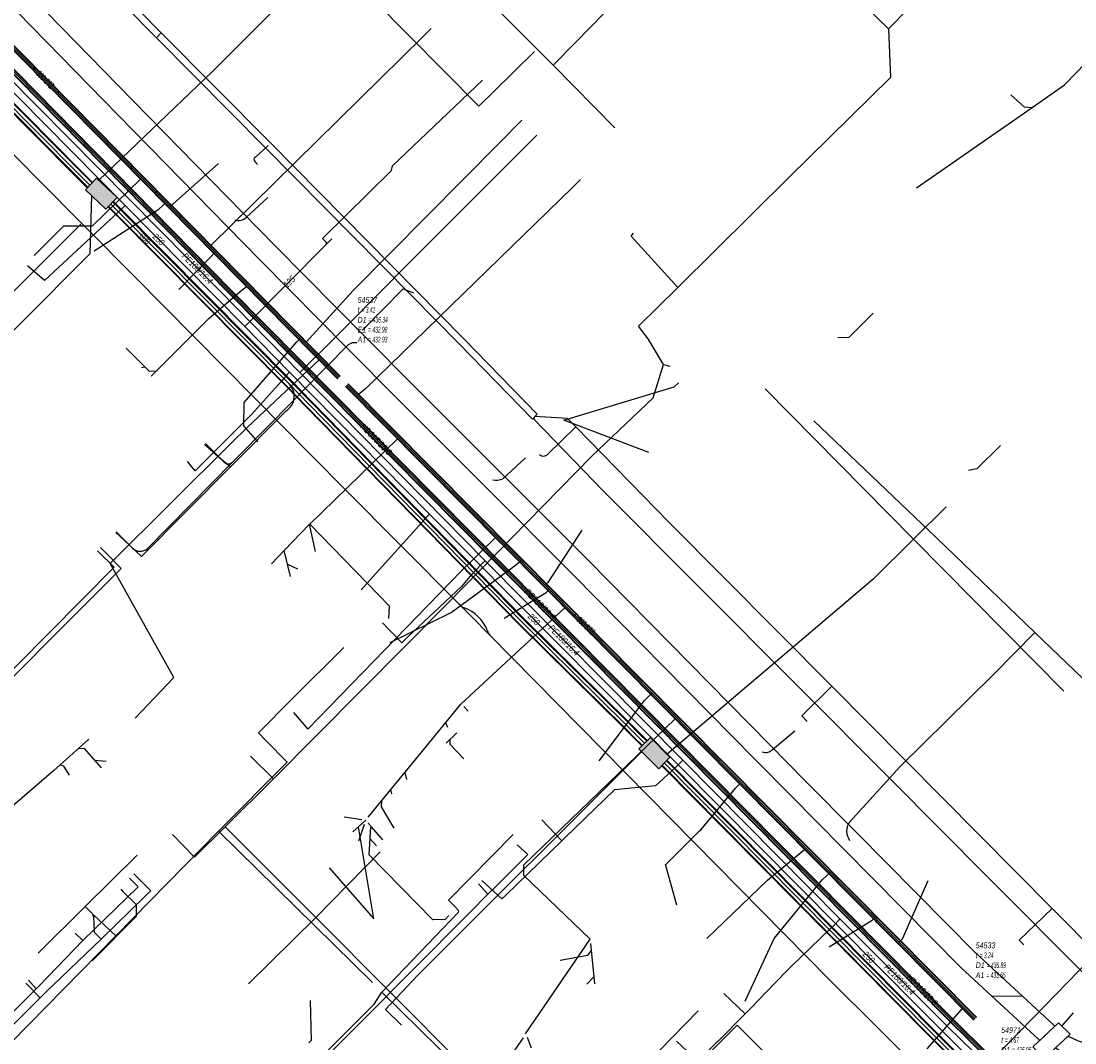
# Model space of a CAD drawing. Header units: metres. Extents: x 2695563 to 2696938, y 1260544 to 1262032.
# Tile 39 of 256: x 2695895 to 2695987, y 1261002 to 1261090. Entities that reach past the tile are written whole.
import ezdxf

# ---------------------------------------------------------------- set-up
doc = ezdxf.new("R2010")
doc.units = ezdxf.units.M
doc.linetypes.add('AUSGEZOGEN', pattern=[0])
for name, color, linetype in [('AW_LK_ Haltung Text', 7, 'AUSGEZOGEN'), ('AW_LK_Haltung', 24, 'AUSGEZOGEN'), ('AW_LK_Normschacht Text', 24, 'AUSGEZOGEN'), ('EW_LK_Bauwerk_FL_Linie_Punkt', 1, 'AUSGEZOGEN'), ('EW_LK_Trasseabs', 1, 'AUSGEZOGEN'), ('EW_LK_Trasserand', 1, 'AUSGEZOGEN'), ('FM_LK_SW_BAUWERK', 94, 'AUSGEZOGEN'), ('FM_LK_SW_TRASSEKANTE', 94, 'AUSGEZOGEN'), ('FM_LK_SW_TRASSEKANTE_TEXT', 94, 'AUSGEZOGEN'), ('GA_LK_Leitung', 32, 'AUSGEZOGEN'), ('GA_LK_Leitung_Text', 32, 'AUSGEZOGEN'), ('TV_LK_LEITUNG', 92, 'AUSGEZOGEN'), ('WA_LK_Leitung', 171, 'AUSGEZOGEN'), ('WA_LK_Leitung_Text', 171, 'AUSGEZOGEN')]:
    doc.layers.add(name, color=color, linetype=linetype)
doc.styles.add('ARIAL', font='arial.ttf')
pattern_1 = [(0, (2708005, 1273150), (6075, 6075), [6075, -6075]), (90, (2708005, 1273150), (-6075, 6075), [6075, -6075])]

# ---------------------------------------------------------------- blocks, each defined once
blk = doc.blocks.new('COMPLEXOBJECT_1613')
at = {"layer": 'EW_LK_Trasserand', "color": 1, "linetype": 'AUSGEZOGEN', "transparency": 33554687}
for p, q in [((6011.345, 11010.798), (6010.897, 11010.548)), ((5985.392, 11002.281), (5984.302, 11001.263)), ((5993.847, 11000.841), (5994.248, 11000.507)), ((5989.1, 10999.926), (5989.075, 10999.686))]:
    blk.add_line(p, q, dxfattribs=at)
for points in [[(6012.123, 11009.371), (6012.508, 11009.847), (6011.345, 11010.798)], [(6007.537, 11009.069), (6001.631, 11006.791), (5996.41, 11004.39)], [(5997.142, 11002.587), (6002.355, 11004.951), (6008.224, 11007.176)]]:
    blk.add_lwpolyline(points, dxfattribs=at)
for centre, radius, start, end in [((5998.778, 11033.524), 25.977, 289.7061, 297.81003), ((6004.507, 11018.339), 11.766, 288.41682, 310.33914), ((6002.46, 10988.365), 17.129, 110.68313, 125.27437), ((5989.153, 11009.472), 8.115, 242.38691, 269.4748), ((5989.277, 11007.291), 5.937, 268.08528, 303.65797), ((5999.234, 10996.624), 6.319, 109.32735, 142.0844), ((5988.761, 11007.986), 8.067, 236.44772, 272.41046), ((5988.59, 11012.124), 12.447, 272.23154, 294.98052)]:
    blk.add_arc(centre, radius, start, end, dxfattribs=at)
blk = doc.blocks.new('COMPLEXOBJECT_2047')
at = {"layer": 'EW_LK_Trasseabs', "color": 1, "linetype": 'AUSGEZOGEN', "transparency": 33554687}
blk.add_line((5915.964, 11055.598), (5922.55, 11062.287), dxfattribs=at)
blk.add_arc((5923.295, 11061.706), 0.945, 79.25308, 142.03616, dxfattribs=at)
blk = doc.blocks.new('COMPLEXOBJECT_2203')
at = {"layer": 'EW_LK_Trasseabs', "color": 1, "linetype": 'AUSGEZOGEN', "transparency": 33554687}
for p, q in [((5914.647, 11078.812), (5915.753, 11079.827)), ((5914.833, 11078.155), (5914.595, 11078.427))]:
    blk.add_line(p, q, dxfattribs=at)
blk.add_arc((5914.764, 11078.6), 0.242, 118.85871, 225.75709, dxfattribs=at)
blk = doc.blocks.new('COMPLEXOBJECT_2204')
at = {"layer": 'EW_LK_Trasseabs', "color": 1, "linetype": 'AUSGEZOGEN', "transparency": 33554687}
blk.add_line((5940.104, 11052.962), (5942.551, 11055.316), dxfattribs=at)
blk.add_arc((5939.709, 11053.314), 0.529, 230.05162, 318.35225, dxfattribs=at)
blk = doc.blocks.new('COMPLEXOBJECT_2288')
at = {"layer": 'EW_LK_Trasseabs', "color": 1, "linetype": 'AUSGEZOGEN', "transparency": 33554687}
for centre, radius, start, end in [((5933.267, 11040.611), 1.136, 220.01955, 246.72121), ((5931.694, 11036.399), 3.363, 20.32846, 70.46769), ((5935.418, 11037.644), 0.576, 187.70563, 227.26409)]:
    blk.add_arc(centre, radius, start, end, dxfattribs=at)
blk = doc.blocks.new('COMPLEXOBJECT_2395')
at = {"layer": 'EW_LK_Trasseabs', "color": 1, "linetype": 'AUSGEZOGEN', "transparency": 33554687}
for p, q in [((5932.315, 11013.252), (5932.051, 11013.531)), ((5925.652, 11006.129), (5932.296, 11013.038))]:
    blk.add_line(p, q, dxfattribs=at)
blk.add_arc((5932.176, 11013.157), 0.169, 315.38196, 34.47063, dxfattribs=at)
blk = doc.blocks.new('COMPLEXOBJECT_2410')
at = {"layer": 'EW_LK_Trasseabs', "color": 1, "linetype": 'AUSGEZOGEN', "transparency": 33554687}
blk.add_line((5903.966, 11044.762), (5902.543, 11046.181), dxfattribs=at)
blk.add_arc((5904.629, 11045.461), 0.963, 226.50236, 310.0127, dxfattribs=at)
blk = doc.blocks.new('COMPLEXOBJECT_2498')
at = {"layer": 'EW_LK_Trasseabs', "color": 1, "linetype": 'AUSGEZOGEN', "transparency": 33554687}
blk.add_lwpolyline([(5987.404, 11002.451), (5987.37, 11007.119), (5978.311, 11016.212), (5970.067, 11024.503)], dxfattribs=at)
blk.add_arc((5987.879, 11002.483), 0.476, 183.79437, 230.28951, dxfattribs=at)
blk = doc.blocks.new('COMPLEXOBJECT_2656')
at = {"layer": 'EW_LK_Trasseabs', "color": 1, "linetype": 'AUSGEZOGEN', "transparency": 33554687}
blk.add_line((5966.35, 11020.909), (5970.76, 11025.769), dxfattribs=at)
blk.add_arc((5967.459, 11020.139), 1.35, 145.21616, 216.81565, dxfattribs=at)
blk = doc.blocks.new('COMPLEXOBJECT_2657')
at = {"layer": 'EW_LK_Trasseabs', "color": 1, "linetype": 'AUSGEZOGEN', "transparency": 33554687}
blk.add_line((5959.663, 11027.24), (5961.61, 11028.863), dxfattribs=at)
blk.add_arc((5959.053, 11027.83), 0.849, 250.69066, 315.95519, dxfattribs=at)
blk = doc.blocks.new('COMPLEXOBJECT_2658')
at = {"layer": 'EW_LK_Trasseabs', "color": 1, "linetype": 'AUSGEZOGEN', "transparency": 33554687}
blk.add_line((5936.178, 11050.809), (5938.176, 11052.616), dxfattribs=at)
blk.add_arc((5935.631, 11052.013), 1.322, 256.73695, 294.41721, dxfattribs=at)
blk = doc.blocks.new('COMPLEXOBJECT_2659')
at = {"layer": 'EW_LK_Trasseabs', "color": 1, "linetype": 'AUSGEZOGEN', "transparency": 33554687}
blk.add_line((5913.864, 11073.564), (5915.735, 11075.298), dxfattribs=at)
blk.add_arc((5913.204, 11074.252), 0.953, 249.72204, 313.7868, dxfattribs=at)
blk = doc.blocks.new('COMPLEXOBJECT_2809')
at = {"layer": 'FM_LK_SW_TRASSEKANTE', "color": 94, "linetype": 'AUSGEZOGEN', "transparency": 33554687}
for centre, radius, start, end in [((5916.537, 11057.994), 1.495, 356.05834, 44.00461), ((5916.536, 11057.995), 1.496, 301.8848, 356.01441)]:
    blk.add_arc(centre, radius, start, end, dxfattribs=at)

msp = doc.modelspace()

# ---------------------------------------------------------------- hatches: boundary and pattern name
at = {"layer": 'EW_LK_Bauwerk_FL_Linie_Punkt', "lineweight": 18, "transparency": 33554687}
h = msp.add_hatch(dxfattribs=at)
h.set_pattern_fill('MUSTER', color=1, scale=4050, style=0, pattern_type=2)
h.set_pattern_definition([(0, (2703955, 1269100), (4050, 4050), [4050, -4050]), (90, (2703955, 1269100), (-4050, 4050), [4050, -4050])])
h.paths.add_polyline_path([(2695983.28, 1261001.159), (2695984.24, 1261000.123), (2695986.545, 1261002.26), (2695985.538, 1261003.253)], flags=0)
at = {"layer": 'EW_LK_Trasserand', "lineweight": 18, "transparency": 33554687}
h = msp.add_hatch(dxfattribs=at)
h.set_pattern_fill('MUSTER', color=1, scale=6075, style=0, pattern_type=2)
h.set_pattern_definition(pattern_1)
h.paths.add_polyline_path([(2695878.28, 1261118.027), (2695907.005, 1261089.008), (2695907.431, 1261089.431), (2695878.761, 1261118.529), (2695878.267, 1261118.041)], flags=0)
h = msp.add_hatch(dxfattribs=at)
h.set_pattern_fill('MUSTER', color=1, scale=6075, style=0, pattern_type=2)
h.set_pattern_definition(pattern_1)
h.paths.add_polyline_path([(2695985.218, 1261002.956), (2695985.094, 1261003.071), (2695978.282, 1261009.372), (2695967.946, 1261019.815), (2695963.449, 1261024.358), (2695960.392, 1261027.461), (2695944.602, 1261043.489), (2695937.029, 1261051.077), (2695929.306, 1261058.816), (2695925.215, 1261062.942), (2695917.343, 1261070.882), (2695914.495, 1261073.79), (2695904.951, 1261083.534), (2695893.654, 1261095.108), (2695889.103, 1261099.71), (2695882.471, 1261106.416), (2695880.242, 1261108.83), (2695878.92, 1261107.609), (2695881.169, 1261105.172), (2695887.638, 1261098.631), (2695892.37, 1261093.846), (2695903.663, 1261082.276), (2695913.168, 1261072.572), (2695916.061, 1261069.618), (2695923.708, 1261061.905), (2695928.03, 1261057.546), (2695935.572, 1261049.989), (2695943.324, 1261042.221), (2695959.072, 1261026.237), (2695962.169, 1261023.094), (2695966.788, 1261018.427), (2695977.03, 1261008.078), (2695983.856, 1261001.765), (2695983.894, 1261001.729)], flags=0)
h = msp.add_hatch(dxfattribs=at)
h.set_pattern_fill('MUSTER', color=1, scale=6075, style=0, pattern_type=2)
h.set_pattern_definition(pattern_1)
h.paths.add_polyline_path([(2695940.158, 1261056.233), (2695933.758, 1261062.802), (2695929.607, 1261067.009), (2695916.937, 1261079.848), (2695907.431, 1261089.431), (2695907.005, 1261089.008), (2695916.51, 1261079.426), (2695929.179, 1261066.588), (2695933.329, 1261062.382), (2695939.729, 1261055.814)], flags=0)
h = msp.add_hatch(dxfattribs=at)
h.set_pattern_fill('MUSTER', color=1, scale=6075, style=0, pattern_type=2)
h.set_pattern_definition(pattern_1)
h.paths.add_polyline_path([(2696012.315, 1261010.608), (2696011.867, 1261010.358), (2696011.762, 1261010.303), (2696011.657, 1261010.248), (2696011.551, 1261010.194), (2696011.446, 1261010.141), (2696011.34, 1261010.088), (2696011.234, 1261010.035), (2696011.127, 1261009.983), (2696011.02, 1261009.931), (2696010.914, 1261009.88), (2696010.806, 1261009.829), (2696010.699, 1261009.779), (2696010.591, 1261009.729), (2696010.484, 1261009.68), (2696010.376, 1261009.631), (2696010.267, 1261009.583), (2696010.159, 1261009.535), (2696010.05, 1261009.488), (2696009.941, 1261009.441), (2696009.832, 1261009.395), (2696009.723, 1261009.349), (2696009.613, 1261009.304), (2696009.504, 1261009.259), (2696009.394, 1261009.215), (2696009.283, 1261009.171), (2696009.173, 1261009.128), (2696009.063, 1261009.085), (2696008.952, 1261009.043), (2696008.841, 1261009.001), (2696008.73, 1261008.96), (2696008.618, 1261008.919), (2696008.507, 1261008.879), (2696002.601, 1261006.601), (2695997.38, 1261004.2), (2695997.249, 1261004.15), (2695997.118, 1261004.098), (2695996.987, 1261004.046), (2695996.857, 1261003.993), (2695996.727, 1261003.938), (2695996.598, 1261003.882), (2695996.469, 1261003.826), (2695996.341, 1261003.768), (2695996.213, 1261003.709), (2695996.085, 1261003.649), (2695995.959, 1261003.589), (2695995.832, 1261003.527), (2695995.706, 1261003.464), (2695995.581, 1261003.4), (2695995.456, 1261003.335), (2695995.332, 1261003.269), (2695995.208, 1261003.202), (2695995.085, 1261003.134), (2695994.962, 1261003.065), (2695994.84, 1261002.995), (2695994.719, 1261002.924), (2695994.598, 1261002.852), (2695994.478, 1261002.778), (2695994.358, 1261002.704), (2695994.239, 1261002.629), (2695994.121, 1261002.553), (2695994.003, 1261002.476), (2695993.886, 1261002.399), (2695993.769, 1261002.32), (2695993.653, 1261002.24), (2695993.538, 1261002.159), (2695993.438, 1261002.094), (2695993.337, 1261002.031), (2695993.235, 1261001.97), (2695993.132, 1261001.912), (2695993.027, 1261001.855), (2695992.922, 1261001.8), (2695992.815, 1261001.748), (2695992.707, 1261001.697), (2695992.599, 1261001.649), (2695992.489, 1261001.603), (2695992.379, 1261001.559), (2695992.267, 1261001.518), (2695992.155, 1261001.478), (2695992.042, 1261001.441), (2695991.928, 1261001.407), (2695991.814, 1261001.374), (2695991.699, 1261001.344), (2695991.583, 1261001.316), (2695991.467, 1261001.29), (2695991.351, 1261001.267), (2695991.233, 1261001.246), (2695991.116, 1261001.228), (2695990.998, 1261001.211), (2695990.88, 1261001.197), (2695990.762, 1261001.186), (2695990.643, 1261001.177), (2695990.525, 1261001.17), (2695990.406, 1261001.166), (2695990.287, 1261001.164), (2695990.168, 1261001.164), (2695990.049, 1261001.167), (2695989.925, 1261001.169), (2695989.802, 1261001.173), (2695989.678, 1261001.179), (2695989.554, 1261001.187), (2695989.431, 1261001.196), (2695989.308, 1261001.208), (2695989.185, 1261001.221), (2695989.062, 1261001.236), (2695988.939, 1261001.253), (2695988.817, 1261001.272), (2695988.695, 1261001.293), (2695988.573, 1261001.316), (2695988.452, 1261001.341), (2695988.331, 1261001.367), (2695988.211, 1261001.395), (2695988.091, 1261001.425), (2695987.971, 1261001.457), (2695987.852, 1261001.491), (2695987.733, 1261001.527), (2695987.615, 1261001.564), (2695987.498, 1261001.603), (2695987.381, 1261001.644), (2695987.265, 1261001.687), (2695987.15, 1261001.731), (2695987.035, 1261001.777), (2695986.921, 1261001.825), (2695986.807, 1261001.875), (2695986.695, 1261001.926), (2695986.583, 1261001.98), (2695986.472, 1261002.034), (2695986.362, 1261002.091), (2695985.272, 1261001.073), (2695985.409, 1261000.984), (2695985.548, 1261000.898), (2695985.688, 1261000.815), (2695985.831, 1261000.734), (2695985.974, 1261000.657), (2695986.12, 1261000.582), (2695986.266, 1261000.511), (2695986.415, 1261000.442), (2695986.564, 1261000.376), (2695986.715, 1261000.314), (2695986.867, 1261000.254), (2695987.02, 1261000.198), (2695987.175, 1261000.144), (2695987.33, 1261000.094), (2695987.487, 1261000.047), (2695987.644, 1261000.003), (2695987.802, 1260999.963), (2695987.961, 1260999.925), (2695988.121, 1260999.891), (2695988.281, 1260999.86), (2695988.442, 1260999.832), (2695988.604, 1260999.808), (2695988.766, 1260999.787), (2695988.928, 1260999.769), (2695989.091, 1260999.754), (2695989.254, 1260999.743), (2695989.417, 1260999.735), (2695989.58, 1260999.73), (2695989.743, 1260999.729), (2695989.907, 1260999.731), (2695990.07, 1260999.736), (2695990.045, 1260999.496), (2695990.204, 1260999.503), (2695990.363, 1260999.512), (2695990.522, 1260999.524), (2695990.681, 1260999.537), (2695990.84, 1260999.553), (2695990.998, 1260999.57), (2695991.157, 1260999.589), (2695991.315, 1260999.611), (2695991.472, 1260999.634), (2695991.63, 1260999.66), (2695991.787, 1260999.687), (2695991.943, 1260999.717), (2695992.1, 1260999.748), (2695992.256, 1260999.782), (2695992.411, 1260999.817), (2695992.566, 1260999.855), (2695992.72, 1260999.894), (2695992.874, 1260999.936), (2695993.028, 1260999.979), (2695993.181, 1261000.025), (2695993.333, 1261000.072), (2695993.484, 1261000.121), (2695993.635, 1261000.173), (2695993.786, 1261000.226), (2695993.935, 1261000.281), (2695994.084, 1261000.338), (2695994.232, 1261000.397), (2695994.38, 1261000.457), (2695994.526, 1261000.52), (2695994.672, 1261000.585), (2695994.817, 1261000.651), (2695995.218, 1261000.317), (2695995.29, 1261000.408), (2695995.365, 1261000.498), (2695995.44, 1261000.587), (2695995.518, 1261000.674), (2695995.597, 1261000.76), (2695995.677, 1261000.844), (2695995.759, 1261000.927), (2695995.843, 1261001.008), (2695995.928, 1261001.087), (2695996.015, 1261001.165), (2695996.103, 1261001.242), (2695996.192, 1261001.317), (2695996.283, 1261001.39), (2695996.375, 1261001.461), (2695996.468, 1261001.531), (2695996.563, 1261001.599), (2695996.659, 1261001.665), (2695996.756, 1261001.73), (2695996.854, 1261001.792), (2695996.953, 1261001.853), (2695997.054, 1261001.912), (2695997.155, 1261001.969), (2695997.258, 1261002.025), (2695997.362, 1261002.078), (2695997.466, 1261002.13), (2695997.572, 1261002.179), (2695997.678, 1261002.227), (2695997.785, 1261002.272), (2695997.894, 1261002.316), (2695998.002, 1261002.357), (2695998.112, 1261002.397), (2696003.325, 1261004.761), (2696009.194, 1261006.986), (2696009.331, 1261007.033), (2696009.468, 1261007.081), (2696009.605, 1261007.131), (2696009.74, 1261007.183), (2696009.875, 1261007.236), (2696010.01, 1261007.292), (2696010.143, 1261007.348), (2696010.276, 1261007.407), (2696010.409, 1261007.467), (2696010.54, 1261007.529), (2696010.671, 1261007.592), (2696010.801, 1261007.657), (2696010.93, 1261007.723), (2696011.058, 1261007.791), (2696011.185, 1261007.861), (2696011.312, 1261007.932), (2696011.438, 1261008.005), (2696011.562, 1261008.079), (2696011.686, 1261008.155), (2696011.809, 1261008.233), (2696011.931, 1261008.312), (2696012.052, 1261008.392), (2696012.172, 1261008.474), (2696012.291, 1261008.557), (2696012.409, 1261008.642), (2696012.525, 1261008.728), (2696012.641, 1261008.816), (2696012.756, 1261008.905), (2696012.869, 1261008.996), (2696012.982, 1261009.088), (2696013.093, 1261009.181), (2696013.478, 1261009.657)], flags=0)
at = {"layer": 'FM_LK_SW_BAUWERK', "transparency": 33554687}
for points in [[(2695900.83, 1261075.774), (2695902.614, 1261074.078), (2695903.579, 1261075.093), (2695901.795, 1261076.789)], [(2695950.009, 1261028.099), (2695949.011, 1261027.117), (2695950.725, 1261025.358), (2695951.709, 1261026.372)]]:
    msp.add_hatch(color=7, dxfattribs=at).paths.add_polyline_path(points)

# ---------------------------------------------------------------- linework, layer by layer
at = {"layer": 'AW_LK_Haltung', "color": 255, "transparency": 33554687}
for p, q in [((2695922.889, 1261059.425), (2695867.146, 1261115.897)), ((2695978.275, 1261003.62), (2695923.574, 1261058.76))]:
    msp.add_line(p, q, dxfattribs=at)
at = {"layer": 'AW_LK_Haltung', "linetype": 'AUSGEZOGEN', "transparency": 33554687}
for p, q in [((2695922.982, 1261059.516), (2695867.239, 1261115.988)), ((2695922.996, 1261059.53), (2695867.253, 1261116.002)), ((2695923.01, 1261059.544), (2695867.267, 1261116.016)), ((2695922.768, 1261059.306), (2695867.025, 1261115.778)), ((2695922.782, 1261059.32), (2695867.039, 1261115.792)), ((2695922.796, 1261059.334), (2695867.053, 1261115.806)), ((2695978.154, 1261003.5), (2695923.453, 1261058.64)), ((2695978.169, 1261003.514), (2695923.468, 1261058.654)), ((2695978.183, 1261003.528), (2695923.482, 1261058.668)), ((2695978.367, 1261003.712), (2695923.666, 1261058.852)), ((2695978.381, 1261003.726), (2695923.68, 1261058.866)), ((2695978.396, 1261003.74), (2695923.695, 1261058.88))]:
    msp.add_line(p, q, dxfattribs=at)
at = {"layer": 'AW_LK_Haltung', "color": 24, "linetype": 'AUSGEZOGEN', "transparency": 33554687}
for p, q in [((2695930.909, 1261089.805), (2695930.222, 1261089.12)), ((2695930.222, 1261089.12), (2695911.749, 1261070.924)), ((2695983.235, 1261082.947), (2695986.044, 1261084.899)), ((2695973.152, 1261075.951), (2695983.235, 1261082.926)), ((2695938.809, 1261081.833), (2695936.902, 1261079.89)), ((2695936.902, 1261079.89), (2695924.119, 1261067.014)), ((2695912.405, 1261078.053), (2695908.198, 1261074.309)), ((2695943.911, 1261076.665), (2695943.21, 1261075.973)), ((2695943.21, 1261075.973), (2695925.214, 1261058.437)), ((2695897.653, 1261071.341), (2695898.776, 1261072.463)), ((2695896.358, 1261070.049), (2695897.653, 1261071.341)), ((2695924.119, 1261067.014), (2695920.043, 1261062.521)), ((2695906.534, 1261059.538), (2695911.604, 1261064.587)), ((2695904.369, 1261061.982), (2695905.992, 1261060.353)), ((2695925.214, 1261058.437), (2695924.597, 1261057.942)), ((2695949.879, 1261052.915), (2695942.47, 1261055.718)), ((2695902.974, 1261043.243), (2695913.554, 1261053.747)), ((2695920.347, 1261046.667), (2695927.979, 1261054.107)), ((2695920.863, 1261044.288), (2695920.337, 1261046.663)), ((2695933.524, 1261042.584), (2695936.508, 1261045.509)), ((2695917.026, 1261043.211), (2695918.134, 1261044.365)), ((2695908.526, 1261033.311), (2695902.966, 1261043.243)), ((2695919.319, 1261042.736), (2695918.43, 1261043.151)), ((2695920.198, 1261028.832), (2695933.524, 1261042.584)), ((2695927.349, 1261036.37), (2695932.674, 1261038.988)), ((2695933.512, 1261030.995), (2695942.571, 1261039.398)), ((2695905.165, 1261029.789), (2695908.518, 1261033.311)), ((2695929.996, 1261026.689), (2695933.507, 1261030.989)), ((2695934.15, 1261030.396), (2695933.777, 1261030.79)), ((2695918.935, 1261030.257), (2695920.198, 1261028.832)), ((2695932.361, 1261028.969), (2695932.194, 1261029.382)), ((2695901.124, 1261027.939), (2695898.082, 1261025.225)), ((2695932.23, 1261027.607), (2695933.155, 1261028.492)), ((2695902.622, 1261026), (2695901.641, 1261026.084)), ((2695925.436, 1261021.158), (2695929.996, 1261026.689)), ((2695898.09, 1261025.225), (2695894.051, 1261021.739)), ((2695928.791, 1261024.436), (2695928.65, 1261025.056)), ((2695927.485, 1261023.196), (2695927.42, 1261023.565)), ((2695923.36, 1261021.184), (2695924.886, 1261020.944)), ((2695924.11, 1261019.885), (2695925.227, 1261020.905)), ((2695924.621, 1261019.111), (2695925.114, 1261020.557)), ((2695925.686, 1261020.348), (2695925.451, 1261020.631)), ((2695925.931, 1261012.311), (2695924.585, 1261020.319)), ((2695926.707, 1261019.184), (2695925.725, 1261020.309)), ((2695951.32, 1261017.025), (2695954.226, 1261019.907)), ((2695926.149, 1261018.653), (2695925.592, 1261019.304)), ((2695960.192, 1261015.665), (2695963.436, 1261018.365)), ((2695952.304, 1261013.502), (2695951.325, 1261017.036)), ((2695922.037, 1261016.76), (2695925.931, 1261012.311)), ((2695922.037, 1261016.76), (2695925.931, 1261012.311)), ((2695954.904, 1261010.599), (2695960.192, 1261015.665)), ((2695903.899, 1261014.88), (2695904.095, 1261014.696)), ((2695905.247, 1261012.501), (2695901.414, 1261008.667)), ((2695939.137, 1261002.291), (2695944.749, 1261010.532)), ((2695958.241, 1261005.139), (2695960.785, 1261010.591)), ((2695945.16, 1261006.646), (2695944.811, 1261010.163)), ((2695944.457, 1261006.63), (2695945.099, 1261007.295)), ((2695974.084, 1261000.985), (2695977.182, 1261004.509)), ((2695938.15, 1261000.779), (2695938.957, 1261001.966)), ((2695939.651, 1261001.053), (2695939.299, 1261001.981))]:
    msp.add_line(p, q, dxfattribs=at)
for points in [[(2695986.044, 1261084.899), (2695987.095, 1261085.989), (2695989.137, 1261088.105)], [(2695981.385, 1261084.04), (2695982.54, 1261082.989), (2695983.235, 1261082.937)], [(2695898.776, 1261072.463), (2695898.956, 1261072.642), (2695901.451, 1261072.642), (2695905.631, 1261076.696)], [(2695901.6, 1261070.444), (2695907.225, 1261074.071), (2695907.846, 1261074.665)], [(2695908.959, 1261067.089), (2695911.877, 1261070.091), (2695912.064, 1261070.392)], [(2695911.608, 1261064.591), (2695911.788, 1261064.763), (2695914.298, 1261066.912), (2695914.839, 1261067.367)], [(2695969.398, 1261065.02), (2695967.263, 1261062.913), (2695966.308, 1261062.884)], [(2695914.657, 1261057.245), (2695919.235, 1261062.538), (2695919.515, 1261062.843)], [(2695913.554, 1261053.747), (2695914.938, 1261055.121), (2695921.165, 1261060.958)], [(2695905.693, 1261060.309), (2695905.988, 1261060.351), (2695906.364, 1261059.969), (2695907.022, 1261060.022)], [(2695942.47, 1261055.718), (2695952.08, 1261058.627), (2695952.436, 1261058.978)], [(2695915.844, 1261053.831), (2695914.62, 1261055.22), (2695914.657, 1261057.245)], [(2695980.469, 1261053.509), (2695978.405, 1261051.472), (2695977.697, 1261051.335)], [(2695918.674, 1261042.098), (2695918.13, 1261044.362), (2695920.337, 1261046.663)], [(2695927.236, 1261038.46), (2695927.298, 1261039.539), (2695920.347, 1261046.667)], [(2695944.04, 1261046.13), (2695941.077, 1261041.595), (2695940.844, 1261041.351)], [(2695932.674, 1261038.988), (2695938.023, 1261042.931), (2695938.73, 1261043.483)], [(2695937.28, 1261038.484), (2695940.939, 1261040.705), (2695941.197, 1261040.996)], [(2695945.536, 1261026.05), (2695949.489, 1261031.326), (2695950.149, 1261031.972)], [(2695944.749, 1261010.532), (2695938.976, 1261016.096), (2695938.976, 1261017.017), (2695952.157, 1261029.734)], [(2695933.754, 1261026.247), (2695932.578, 1261027.473), (2695932.578, 1261027.943)], [(2695902.219, 1261025.443), (2695900.744, 1261027.134), (2695900.212, 1261027.106)], [(2695899.435, 1261024.804), (2695898.95, 1261025.596), (2695898.611, 1261025.687)], [(2695954.226, 1261019.925), (2695954.41, 1261020.081), (2695957.41, 1261023.691), (2695957.797, 1261024.05)], [(2695927.71, 1261020.192), (2695926.607, 1261022.066), (2695926.614, 1261022.587)], [(2695932.471, 1261012.595), (2695932.151, 1261012.248), (2695931.07, 1261012.235), (2695925.514, 1261017.895), (2695925.669, 1261020.298)], [(2695960.785, 1261010.591), (2695964.949, 1261015.696), (2695965.657, 1261016.339)], [(2695974.156, 1261015.611), (2695971.913, 1261010.543), (2695971.649, 1261010.299)], [(2695904.095, 1261014.696), (2695905.236, 1261013.556), (2695905.247, 1261012.501)], [(2695965.562, 1261009.873), (2695969.31, 1261012.186), (2695969.534, 1261012.431)], [(2695942.163, 1261008.72), (2695944.552, 1261009.147), (2695944.885, 1261009.551)], [(2695920.402, 1261005.189), (2695920.482, 1261001.726), (2695920.282, 1261001.526)]]:
    msp.add_lwpolyline(points, dxfattribs=at)
at = {"layer": 'EW_LK_Bauwerk_FL_Linie_Punkt', "color": 1, "linetype": 'AUSGEZOGEN', "transparency": 33554687}
msp.add_lwpolyline([(2695983.28, 1261001.159), (2695984.24, 1261000.123), (2695986.545, 1261002.26), (2695985.538, 1261003.253), (2695983.28, 1261001.159)], close=True, dxfattribs=at)
at = {"layer": 'EW_LK_Trasseabs', "color": 1, "linetype": 'AUSGEZOGEN', "transparency": 33554687}
for p, q in [((2695943.451, 1261088.572), (2695958.257, 1261103.718)), ((2695941.528, 1261086.606), (2695935.288, 1261092.899)), ((2695941.528, 1261086.606), (2695943.451, 1261088.572)), ((2695946.914, 1261081.159), (2695941.528, 1261086.606)), ((2695924.953, 1261063.556), (2695928.481, 1261067.151)), ((2695928.481, 1261067.151), (2695929.393, 1261066.799)), ((2695913.699, 1261052.113), (2695916.934, 1261055.408)), ((2695974.919, 1261045.471), (2695964.234, 1261055.651)), ((2695912.889, 1261052.059), (2695911.273, 1261053.679)), ((2695906.218, 1261044.533), (2695913.699, 1261052.113)), ((2695983.455, 1261037.249), (2695974.919, 1261045.471)), ((2695979.856, 1261033.576), (2695983.455, 1261037.249)), ((2695989.048, 1261031.862), (2695983.455, 1261037.249)), ((2695918.833, 1261031.471), (2695923.308, 1261035.926)), ((2695971.73, 1261025.579), (2695979.856, 1261033.576)), ((2695984.969, 1261013.207), (2695965.787, 1261032.57)), ((2695915.887, 1261028.501), (2695918.833, 1261031.471)), ((2695916.53, 1261027.823), (2695915.887, 1261028.501)), ((2695903.46, 1261010.832), (2695912.415, 1261019.955)), ((2695925.818, 1261006.755), (2695912.415, 1261019.955)), ((2695932.43, 1261013.932), (2695938.063, 1261019.646)), ((2695900.804, 1261013.387), (2695905.32, 1261017.865)), ((2695896.712, 1261009.309), (2695900.804, 1261013.387)), ((2695901.517, 1261012.668), (2695900.804, 1261013.387)), ((2695933.021, 1261013.341), (2695932.43, 1261013.932)), ((2695989.686, 1261008.449), (2695984.969, 1261013.207)), ((2695903.46, 1261010.832), (2695901.517, 1261012.668)), ((2695894.359, 1261001.552), (2695903.46, 1261010.832)), ((2695941.488, 1260991.339), (2695926.622, 1261005.939)), ((2695949.713, 1260999.743), (2695954.163, 1261004.303)), ((2695985.821, 1261002.974), (2695986.837, 1261004.13))]:
    msp.add_line(p, q, dxfattribs=at)
for points in [[(2695933.367, 1261039.691), (2695923.279, 1261049.819), (2695905.1, 1261068.21), (2695896.538, 1261076.832), (2695890.081, 1261083.436)], [(2695971.037, 1261024.313), (2695945.887, 1261049.571), (2695939.889, 1261055.77), (2695939.943, 1261056.024)], [(2695965.787, 1261032.57), (2695951.66, 1261046.776), (2695943.521, 1261055.126), (2695942.802, 1261055.855), (2695939.943, 1261056.024)], [(2695935.997, 1261037.031), (2695934.396, 1261038.659), (2695933.367, 1261039.691)], [(2695974.164, 1260998.502), (2695965.628, 1261006.967), (2695935.997, 1261037.031)], [(2695963.648, 1261029.479), (2695963.18, 1261029.973), (2695965.787, 1261032.57)], [(2695912.415, 1261019.955), (2695918.4, 1261025.955), (2695916.53, 1261027.823)], [(2695982.499, 1261010.052), (2695982.116, 1261010.463), (2695984.969, 1261013.207)], [(2695920.05, 1260998.963), (2695925.956, 1261004.87), (2695926.622, 1261005.939)]]:
    msp.add_lwpolyline(points, dxfattribs=at)
msp.add_arc((2695913.265, 1261052.515), 0.591, 230.45104, 317.17711, dxfattribs=at)
at = {"layer": 'EW_LK_Trasserand', "color": 1, "linetype": 'AUSGEZOGEN', "transparency": 33554687}
for points in [[(2695878.28, 1261118.027), (2695907.005, 1261089.008), (2695907.431, 1261089.431), (2695878.761, 1261118.529), (2695878.267, 1261118.041), (2695878.28, 1261118.027)], [(2695940.158, 1261056.233), (2695933.758, 1261062.802), (2695929.607, 1261067.009), (2695916.937, 1261079.848), (2695907.431, 1261089.431), (2695907.005, 1261089.008), (2695916.51, 1261079.426), (2695929.179, 1261066.588), (2695933.329, 1261062.382), (2695939.729, 1261055.814), (2695940.158, 1261056.233)]]:
    msp.add_lwpolyline(points, close=True, dxfattribs=at)
msp.add_lwpolyline([(2695892.37, 1261093.846), (2695903.663, 1261082.276), (2695913.168, 1261072.572), (2695916.061, 1261069.618), (2695923.708, 1261061.905), (2695928.03, 1261057.546), (2695935.572, 1261049.989), (2695943.324, 1261042.221), (2695959.072, 1261026.237), (2695962.169, 1261023.094), (2695966.788, 1261018.427), (2695977.03, 1261008.078), (2695983.856, 1261001.765), (2695983.894, 1261001.729), (2695985.218, 1261002.956), (2695985.218, 1261002.956), (2695985.094, 1261003.071), (2695978.282, 1261009.372), (2695967.946, 1261019.815), (2695963.449, 1261024.358), (2695960.392, 1261027.461), (2695944.602, 1261043.489), (2695937.029, 1261051.077), (2695929.306, 1261058.816), (2695925.215, 1261062.942), (2695917.343, 1261070.882), (2695914.495, 1261073.79), (2695904.951, 1261083.534), (2695893.654, 1261095.108)], dxfattribs=at)
at = {"layer": 'FM_LK_SW_BAUWERK', "color": 94, "transparency": 33554687}
for points in [[(2695900.83, 1261075.774), (2695902.614, 1261074.078), (2695903.579, 1261075.093), (2695901.795, 1261076.789), (2695900.83, 1261075.774)], [(2695950.009, 1261028.099), (2695949.011, 1261027.117), (2695950.725, 1261025.358), (2695951.709, 1261026.372), (2695950.009, 1261028.099)]]:
    msp.add_lwpolyline(points, close=True, dxfattribs=at)
at = {"layer": 'FM_LK_SW_TRASSEKANTE', "color": 255, "transparency": 33554687}
for p, q in [((2695881.769, 1261095.689), (2695900.111, 1261077.285)), ((2695900.111, 1261077.285), (2695901.214, 1261076.178)), ((2695903.032, 1261074.517), (2695903.417, 1261074.133)), ((2695903.417, 1261074.133), (2695903.671, 1261073.875)), ((2695903.671, 1261073.875), (2695918.582, 1261058.842)), ((2695918.582, 1261058.842), (2695920.271, 1261057.108)), ((2695920.271, 1261057.108), (2695938.802, 1261038.155)), ((2695938.802, 1261038.155), (2695947.873, 1261029.218)), ((2695947.873, 1261029.218), (2695948.878, 1261028.198)), ((2695948.878, 1261028.198), (2695949.493, 1261027.591)), ((2695951.219, 1261025.867), (2695981.431, 1260995.362))]:
    msp.add_line(p, q, dxfattribs=at)
at = {"layer": 'FM_LK_SW_TRASSEKANTE', "linetype": 'AUSGEZOGEN', "transparency": 33554687}
for p, q in [((2695881.968, 1261095.872), (2695900.302, 1261077.476)), ((2695881.99, 1261095.892), (2695900.324, 1261077.497)), ((2695882.012, 1261095.913), (2695900.345, 1261077.518)), ((2695881.526, 1261095.465), (2695899.877, 1261077.052)), ((2695881.548, 1261095.486), (2695899.898, 1261077.073)), ((2695881.57, 1261095.506), (2695899.92, 1261077.094)), ((2695900.302, 1261077.476), (2695901.405, 1261076.369)), ((2695900.324, 1261077.497), (2695901.427, 1261076.39)), ((2695900.345, 1261077.518), (2695901.448, 1261076.411)), ((2695899.877, 1261077.052), (2695900.98, 1261075.945)), ((2695899.898, 1261077.073), (2695901.001, 1261075.966)), ((2695899.92, 1261077.094), (2695901.023, 1261075.987)), ((2695903.223, 1261074.708), (2695903.609, 1261074.323)), ((2695903.244, 1261074.729), (2695903.63, 1261074.344)), ((2695903.265, 1261074.751), (2695903.651, 1261074.366)), ((2695902.799, 1261074.283), (2695903.183, 1261073.9)), ((2695902.82, 1261074.305), (2695903.204, 1261073.922)), ((2695902.841, 1261074.326), (2695903.225, 1261073.943)), ((2695903.183, 1261073.9), (2695903.436, 1261073.643)), ((2695903.204, 1261073.922), (2695903.458, 1261073.664)), ((2695903.225, 1261073.943), (2695903.479, 1261073.685)), ((2695903.458, 1261073.664), (2695918.368, 1261058.632)), ((2695903.479, 1261073.685), (2695918.389, 1261058.653)), ((2695903.609, 1261074.323), (2695903.863, 1261074.065)), ((2695903.63, 1261074.344), (2695903.884, 1261074.086)), ((2695903.651, 1261074.366), (2695903.906, 1261074.107)), ((2695903.863, 1261074.065), (2695918.775, 1261059.031)), ((2695903.884, 1261074.086), (2695918.796, 1261059.052)), ((2695903.906, 1261074.107), (2695918.817, 1261059.073)), ((2695903.436, 1261073.643), (2695918.347, 1261058.611)), ((2695918.775, 1261059.031), (2695920.464, 1261057.297)), ((2695918.796, 1261059.052), (2695920.486, 1261057.318)), ((2695918.817, 1261059.073), (2695920.507, 1261057.338)), ((2695918.347, 1261058.611), (2695920.035, 1261056.878)), ((2695918.368, 1261058.632), (2695920.056, 1261056.898)), ((2695918.389, 1261058.653), (2695920.078, 1261056.919)), ((2695920.464, 1261057.297), (2695938.993, 1261038.346)), ((2695920.486, 1261057.318), (2695939.015, 1261038.367)), ((2695920.507, 1261057.338), (2695939.036, 1261038.388)), ((2695920.035, 1261056.878), (2695938.568, 1261037.922)), ((2695920.056, 1261056.898), (2695938.589, 1261037.943)), ((2695920.078, 1261056.919), (2695938.611, 1261037.964)), ((2695938.568, 1261037.922), (2695947.64, 1261028.985)), ((2695938.589, 1261037.943), (2695947.661, 1261029.006)), ((2695938.611, 1261037.964), (2695947.682, 1261029.027)), ((2695938.993, 1261038.346), (2695948.064, 1261029.409)), ((2695939.015, 1261038.367), (2695948.085, 1261029.43)), ((2695939.036, 1261038.388), (2695948.106, 1261029.451)), ((2695947.64, 1261028.985), (2695948.645, 1261027.965)), ((2695947.661, 1261029.006), (2695948.666, 1261027.986)), ((2695947.682, 1261029.027), (2695948.687, 1261028.007)), ((2695948.064, 1261029.409), (2695949.069, 1261028.389)), ((2695948.085, 1261029.43), (2695949.09, 1261028.41)), ((2695948.106, 1261029.451), (2695949.111, 1261028.431)), ((2695948.645, 1261027.965), (2695949.261, 1261027.356)), ((2695948.666, 1261027.986), (2695949.282, 1261027.377)), ((2695948.687, 1261028.007), (2695949.303, 1261027.399)), ((2695949.069, 1261028.389), (2695949.683, 1261027.783)), ((2695949.09, 1261028.41), (2695949.704, 1261027.805)), ((2695949.111, 1261028.431), (2695949.725, 1261027.826)), ((2695951.411, 1261026.057), (2695981.631, 1260995.544)), ((2695951.432, 1261026.078), (2695981.653, 1260995.564)), ((2695951.453, 1261026.099), (2695981.675, 1260995.585)), ((2695950.985, 1261025.635), (2695981.187, 1260995.139)), ((2695951.006, 1261025.656), (2695981.209, 1260995.16)), ((2695951.027, 1261025.677), (2695981.231, 1260995.18))]:
    msp.add_line(p, q, dxfattribs=at)
at = {"layer": 'FM_LK_SW_TRASSEKANTE', "color": 94, "linetype": 'AUSGEZOGEN', "transparency": 33554687}
for p, q in [((2695911.895, 1261086.067), (2695922.041, 1261096.236)), ((2695901.993, 1261076.601), (2695911.895, 1261086.067)), ((2695901.355, 1261075.275), (2695901.2, 1261070.197)), ((2695972.911, 1261045.352), (2695959.985, 1261058.447)), ((2695913.468, 1261051.644), (2695918.296, 1261056.535)), ((2695972.911, 1261045.352), (2695975.758, 1261048.162)), ((2695972.911, 1261045.352), (2695985.978, 1261032.114)), ((2695988.299, 1261008.822), (2695978.297, 1260998.527))]:
    msp.add_line(p, q, dxfattribs=at)
for points in [[(2695939.915, 1261087.818), (2695936.357, 1261084.304), (2695935.077, 1261083.039), (2695922.954, 1261095.311)], [(2695900.417, 1261072.776), (2695881.684, 1261054.069), (2695883.109, 1261052.038)], [(2695901.2, 1261070.197), (2695883.109, 1261052.038), (2695885.128, 1261050.027), (2695886.828, 1261048.333), (2695886.475, 1261047.979)], [(2695911.19, 1261053.597), (2695911.949, 1261052.946), (2695913.468, 1261051.644)], [(2695913.468, 1261051.644), (2695905.695, 1261043.861), (2695904.195, 1261045.261), (2695903.465, 1261045.944)], [(2695972.912, 1261045.352), (2695969.354, 1261041.839), (2695951.454, 1261026.631)], [(2695949.257, 1261026.864), (2695929.744, 1261007.386), (2695926.935, 1261004.432), (2695928.33, 1261003.065)]]:
    msp.add_lwpolyline(points, dxfattribs=at)
at = {"layer": 'GA_LK_Leitung', "linetype": 'AUSGEZOGEN', "transparency": 33554687}
for p, q in [((2695862.772, 1261118.116), (2695913.284, 1261066.791)), ((2695862.785, 1261118.129), (2695913.297, 1261066.805)), ((2695862.798, 1261118.142), (2695913.311, 1261066.818)), ((2695862.986, 1261118.326), (2695913.497, 1261067.002)), ((2695862.999, 1261118.339), (2695913.511, 1261067.015)), ((2695863.012, 1261118.352), (2695913.524, 1261067.029)), ((2695913.284, 1261066.791), (2695975.916, 1261003.532)), ((2695913.297, 1261066.805), (2695975.929, 1261003.545)), ((2695913.311, 1261066.818), (2695975.942, 1261003.558)), ((2695913.497, 1261067.002), (2695976.128, 1261003.744)), ((2695913.511, 1261067.015), (2695976.141, 1261003.757)), ((2695913.524, 1261067.029), (2695976.154, 1261003.77)), ((2695975.916, 1261003.532), (2695979.467, 1261000.032)), ((2695975.929, 1261003.545), (2695979.479, 1261000.046)), ((2695975.942, 1261003.558), (2695979.492, 1261000.059)), ((2695976.128, 1261003.744), (2695979.672, 1261000.251)), ((2695976.141, 1261003.757), (2695979.685, 1261000.264)), ((2695976.154, 1261003.77), (2695979.697, 1261000.278))]:
    msp.add_line(p, q, dxfattribs=at)
at = {"layer": 'GA_LK_Leitung', "color": 255, "linetype": 'AUSGEZOGEN', "transparency": 33554687}
for p, q in [((2695862.892, 1261118.234), (2695913.404, 1261066.91)), ((2695913.404, 1261066.91), (2695976.035, 1261003.651)), ((2695976.035, 1261003.651), (2695979.582, 1261000.155))]:
    msp.add_line(p, q, dxfattribs=at)
at = {"layer": 'GA_LK_Leitung', "color": 32, "linetype": 'AUSGEZOGEN', "transparency": 33554687}
for p, q in [((2695942.289, 1261019.106), (2695940.56, 1261020.92)), ((2695935.333, 1261015.655), (2695937.076, 1261014.038)), ((2695958.245, 1261004.054), (2695956.399, 1261005.809)), ((2695954.13, 1260999.91), (2695952.27, 1261001.66))]:
    msp.add_line(p, q, dxfattribs=at)
for points in [[(2695862.869, 1261117.264), (2695863.164, 1261116.965), (2695867.658, 1261112.391), (2695883.38, 1261096.413), (2695912.516, 1261066.969), (2695919.482, 1261059.862), (2695935.616, 1261043.485), (2695952.834, 1261026.129), (2695966.508, 1261012.274), (2695975.912, 1261002.87), (2695979.168, 1260999.703), (2695982.735, 1260996.409), (2695983.78, 1260995.484)], [(2695928.087, 1261068.496), (2695928.289, 1261068.698), (2695940.109, 1261080.518)], [(2695919.482, 1261059.862), (2695919.78, 1261060.158), (2695922.565, 1261062.926), (2695927.658, 1261068.063), (2695927.848, 1261068.255), (2695928.087, 1261068.496)], [(2695901.869, 1261044.352), (2695902.209, 1261044.02), (2695902.518, 1261043.719), (2695902.802, 1261043.442), (2695902.938, 1261043.308), (2695903.334, 1261042.923), (2695889.154, 1261028.649), (2695882.412, 1261021.951), (2695881.196, 1261022.047), (2695880.972, 1261021.828), (2695880.502, 1261021.368), (2695880.34, 1261021.21)], [(2695935.616, 1261043.485), (2695935.338, 1261043.198), (2695934.273, 1261042.097), (2695933.547, 1261041.238), (2695928.874, 1261036.834)], [(2695926.681, 1261038.062), (2695927.182, 1261037.546), (2695927.37, 1261037.353), (2695927.635, 1261037.08), (2695928.367, 1261036.328), (2695928.739, 1261036.699), (2695928.874, 1261036.834)], [(2695952.834, 1261026.129), (2695952.551, 1261025.846), (2695952.188, 1261025.483), (2695950.447, 1261023.884), (2695946.884, 1261023.548), (2695942.573, 1261019.39)], [(2695942.573, 1261019.39), (2695942.289, 1261019.106), (2695937.413, 1261014.366), (2695937.219, 1261014.177), (2695937.076, 1261014.038)], [(2695906.272, 1261014.507), (2695906.508, 1261014.735), (2695905.025, 1261016.215)], [(2695896.88, 1261005.44), (2695897.192, 1261005.745), (2695897.399, 1261005.943), (2695902.2, 1261010.551), (2695906.058, 1261014.301), (2695906.272, 1261014.507)], [(2695902.2, 1261010.551), (2695901.759, 1261010.97), (2695901.607, 1261011.115), (2695901.565, 1261012.527), (2695901.469, 1261012.617)], [(2695966.508, 1261012.274), (2695966.382, 1261012.152), (2695966.019, 1261011.801), (2695965.66, 1261011.453), (2695962.254, 1261008.157), (2695962.031, 1261007.941)], [(2695959.222, 1261005.026), (2695961.859, 1261007.762), (2695962.031, 1261007.941)], [(2695892.549, 1261001.122), (2695892.831, 1261001.404), (2695896.88, 1261005.44), (2695895.627, 1261006.723)], [(2695959.222, 1261005.026), (2695958.975, 1261004.78), (2695958.245, 1261004.054), (2695955.918, 1261001.693), (2695955.872, 1261001.647)], [(2695954.13, 1260999.91), (2695954.525, 1261000.304), (2695955.232, 1261001.009), (2695955.872, 1261001.647)]]:
    msp.add_lwpolyline(points, dxfattribs=at)
at = {"layer": 'TV_LK_LEITUNG', "color": 92, "linetype": 'AUSGEZOGEN', "transparency": 33554687}
for p, q in [((2695955.785, 1261104.397), (2695970.728, 1261089.777)), ((2695952.383, 1261067.263), (2695962.097, 1261076.856)), ((2695951.138, 1261060.577), (2695949.815, 1261062.804)), ((2695951.138, 1261060.577), (2695951.703, 1261060.432)), ((2695915.198, 1261026.474), (2695917.194, 1261024.485)), ((2695913.002, 1261020.331), (2695917.194, 1261024.485)), ((2695913.002, 1261020.331), (2695920.872, 1261012.44)), ((2695926.482, 1261018.141), (2695920.872, 1261012.44)), ((2695920.872, 1261012.44), (2695915.008, 1261006.663)), ((2695920.872, 1261012.44), (2695944.183, 1260989.068))]:
    msp.add_line(p, q, dxfattribs=at)
for points in [[(2695970.728, 1261089.777), (2695977.99, 1261097.194), (2695980.793, 1261100.476), (2695988.393, 1261107.749)], [(2695970.728, 1261089.777), (2695970.905, 1261085.555), (2695962.097, 1261076.856)], [(2695952.383, 1261067.263), (2695948.322, 1261071.735), (2695948.528, 1261071.982)], [(2695949.815, 1261062.804), (2695948.967, 1261063.891), (2695952.383, 1261067.263)], [(2695917.194, 1261024.485), (2695932.374, 1261039.783), (2695944.899, 1261052.59), (2695950.235, 1261057.649), (2695951.138, 1261060.577)], [(2695908.395, 1261019.647), (2695910.317, 1261017.669), (2695913.002, 1261020.331)]]:
    msp.add_lwpolyline(points, dxfattribs=at)
at = {"layer": 'WA_LK_Leitung', "color": 7, "linetype": 'AUSGEZOGEN', "transparency": 33554687}
for p, q in [((2695935.863, 1261014.449), (2695935.042, 1261015.359)), ((2695900.596, 1261010.414), (2695899.936, 1261011.07))]:
    msp.add_line(p, q, dxfattribs=at)
for points in [[(2695862.298, 1261117.03), (2695863.524, 1261115.807), (2695881.033, 1261097.924), (2695904.286, 1261074.399), (2695914.709, 1261063.865)], [(2695921.882, 1261071.099), (2695921.742, 1261071.241), (2695921.45, 1261071.537), (2695927.461, 1261077.438), (2695927.547, 1261077.859), (2695935.377, 1261085.302)], [(2695904.286, 1261074.399), (2695904.103, 1261074.229), (2695897.253, 1261067.87), (2695895.793, 1261069.157)], [(2695914.709, 1261063.865), (2695921.882, 1261071.099), (2695922.283, 1261071.494)], [(2695914.709, 1261063.865), (2695918.581, 1261059.888), (2695930.781, 1261047.546), (2695945.554, 1261032.66), (2695973.356, 1261004.591), (2695977.577, 1261000.381), (2695981.869, 1260996.406)], [(2695918.581, 1261059.888), (2695918.394, 1261059.68), (2695918.093, 1261059.345), (2695917.879, 1261059.107), (2695915.271, 1261056.205), (2695910.386, 1261051.293), (2695910.291, 1261051.409)], [(2695910.291, 1261051.409), (2695910.261, 1261051.446), (2695910.095, 1261051.65), (2695909.704, 1261052.131)], [(2695930.781, 1261047.546), (2695930.64, 1261047.39), (2695924.838, 1261040.963)], [(2695881.18, 1261021.13), (2695881.274, 1261021.216), (2695881.484, 1261021.41), (2695882.626, 1261021.326), (2695889.12, 1261027.977), (2695903.944, 1261042.808), (2695902.742, 1261044.023), (2695902.145, 1261044.627)], [(2695908.864, 1260987.228), (2695909.081, 1260987.449), (2695912.9, 1260991.32), (2695918.979, 1260997.441), (2695919.535, 1260998.001), (2695920.14, 1260998.61), (2695934.093, 1261012.667), (2695934.283, 1261012.857), (2695935.863, 1261014.449), (2695936.401, 1261014.987), (2695939.33, 1261017.91), (2695938.41, 1261018.75)], [(2695896.536, 1261006.226), (2695896.71, 1261006.405), (2695896.814, 1261006.513), (2695900.596, 1261010.414), (2695905.41, 1261015.083), (2695904.671, 1261015.855)], [(2695892.093, 1261001.752), (2695892.311, 1261001.971), (2695896.536, 1261006.226), (2695895.87, 1261006.969)], [(2695951.46, 1260996.97), (2695957.55, 1261003.06), (2695964.15, 1260996.51)]]:
    msp.add_lwpolyline(points, dxfattribs=at)

# ---------------------------------------------------------------- block references
at = {"layer": 'EW_LK_Trasseabs', "color": 1, "linetype": 'AUSGEZOGEN', "lineweight": -3, "transparency": 33554687}
for name in ['COMPLEXOBJECT_2203', 'COMPLEXOBJECT_2659', 'COMPLEXOBJECT_2047', 'COMPLEXOBJECT_2204', 'COMPLEXOBJECT_2658', 'COMPLEXOBJECT_2410', 'COMPLEXOBJECT_2288', 'COMPLEXOBJECT_2657', 'COMPLEXOBJECT_2656', 'COMPLEXOBJECT_2498', 'COMPLEXOBJECT_2395']:
    msp.add_blockref(name, (2690000.97, 1249999.81), dxfattribs=at)
at = {"layer": 'EW_LK_Trasserand', "color": 1, "linetype": 'AUSGEZOGEN', "lineweight": -3, "transparency": 33554687}
msp.add_blockref('COMPLEXOBJECT_1613', (2690000.97, 1249999.81), dxfattribs=at)
at = {"layer": 'FM_LK_SW_TRASSEKANTE', "color": 94, "linetype": 'AUSGEZOGEN', "lineweight": -3, "transparency": 33554687}
msp.add_blockref('COMPLEXOBJECT_2809', (2690000.97, 1249999.81), dxfattribs=at)

# ---------------------------------------------------------------- texts
at = {"layer": 'AW_LK_ Haltung Text', "color": 24, "transparency": 33554687, "char_height": 0.55705, "width": 2.75543, "attachment_point": 5, "style": 'ARIAL'}
for insert, rotation in [((2695897.128, 1261085.549), 314.7723), ((2695944.184, 1261038.021), 315.5283)]:
    msp.add_mtext('\\A1;{\\fArial|i1|b0;\\H0.557054;\\W0.700000;\\C24;< \\W0.490000;300 STZ}\\P', dxfattribs=dict(at, insert=insert, rotation=rotation))
at = {"layer": 'AW_LK_Normschacht Text', "color": 24, "transparency": 33554687, "char_height": 0.50641, "attachment_point": 1, "line_spacing_factor": 1.024096, "style": 'ARIAL'}
for s, insert, width in [('\\A1;{\\fArial|i1|b0;\\H0.506413;\\W0.693955;\\C24;54537}\\P{\\fArial|i1|b0;\\H0.505000;\\W0.693955;\\C24;t \\W0.485768;= 3.41}\\P{\\fArial|i1|b0;\\H0.505000;\\W0.693955;\\C24;D1 \\W0.485768;= 436.34}\\P{\\fArial|i1|b0;\\H0.505000;\\W0.693955;\\C24;E1 \\W0.485768;= 432.98}\\P{\\fArial|i1|b0;\\H0.505000;\\W0.693955;\\C24;A1 \\W0.485768;= 432.93}\\P', (2695924.516, 1261066.435), 2.83583), ('\\A1;{\\fArial|i1|b0;\\H0.506413;\\W0.694955;\\C24;54533}\\P{\\fArial|i1|b0;\\H0.505000;\\W0.694955;\\C24;t \\W0.486468;= 3.24}\\P{\\fArial|i1|b0;\\H0.505000;\\W0.694955;\\C24;D1 \\W0.486468;= 436.89}\\P{\\fArial|i1|b0;\\H0.505000;\\W0.694955;\\C24;A1 \\W0.486468;= 433.65}\\P', (2695978.32, 1261010.256), 2.83992), ('\\A1;{\\fArial|i1|b0;\\H0.506413;\\W0.695636;\\C24;54971}\\P{\\fArial|i1|b0;\\H0.505000;\\W0.695636;\\C24;t \\W0.486945;= 4.67}\\P{\\fArial|i1|b0;\\H0.505000;\\W0.695636;\\C24;D1 \\W0.486945;= 436.95}\\P{\\fArial|i1|b0;\\H0.505000;\\W0.695636;\\C24;E1 \\W0.486945;= 432.29}\\P{\\fArial|i1|b0;\\H0.505000;\\W0.695636;\\C24;A1 \\W0.486945;= 432.28}\\P', (2695980.536, 1261002.878), 2.83926)]:
    msp.add_mtext(s, dxfattribs=dict(at, insert=insert, width=width))
at = {"layer": 'FM_LK_SW_TRASSEKANTE_TEXT', "color": 94, "transparency": 33554687, "insert": (2695905.944, 1261071.575), "char_height": 0.50638, "width": 1.28184, "attachment_point": 5, "rotation": 314.7669, "style": 'ARIAL'}
msp.add_mtext('\\W0.70; 600 ', dxfattribs=at)
at = {"layer": 'GA_LK_Leitung_Text', "color": 32, "transparency": 33554687, "char_height": 0.55825, "attachment_point": 5, "style": 'ARIAL'}
for s, insert, width, rotation in [('\\A1;{\\fArial|i1|b0;\\H0.558250;\\W0.700000;\\C32;PE180/16.4}\\P', (2695910.577, 1261068.921), 3.05768, 314.6985), ('\\A1;{\\fArial|i1|b0;\\H0.558250;\\W0.700000;\\C32;HD315/28.6}\\P', (2695926.126, 1261054.053), 3.12516, 314.7138), ('\\A1;{\\fArial|i1|b0;\\H0.558250;\\W0.700000;\\C32;PE315/28.6}\\P', (2695940.399, 1261039.681), 3.05968, 314.7138), ('\\A1;{\\fArial|i1|b0;\\H0.558250;\\W0.700000;\\C32;PE180/16.4}\\P', (2695942.484, 1261036.554), 3.05768, 314.7714), ('\\A1;{\\fArial|i1|b0;\\H0.558250;\\W0.700000;\\C32;PE180/16.4}\\P', (2695971.687, 1261007.02), 3.05768, 315), ('\\A1;{\\fArial|i1|b0;\\H0.558250;\\W0.700000;\\C32;HD315/28.6}\\P', (2695973.632, 1261006.114), 3.12516, 314.7138)]:
    msp.add_mtext(s, dxfattribs=dict(at, insert=insert, width=width, rotation=rotation))
at = {"layer": 'WA_LK_Leitung_Text', "color": 7, "transparency": 33554687, "char_height": 0.55426, "attachment_point": 5, "style": 'ARIAL'}
for s, insert, width, rotation in [('\\A1;{\\fArial|i1|b0;\\H0.554263;\\W0.700000;\\C7;250}\\P', (2695907.206, 1261071.44), 1.10633, 314.6967), ('\\A1;{\\fArial|i1|b0;\\H0.554263;\\W0.700000;\\C7;125}\\P', (2695918.58, 1261067.761), 1.10014, 45.243), ('\\A1;{\\fArial|i1|b0;\\H0.554263;\\W0.700000;\\C7;250}\\P', (2695939.873, 1261038.376), 1.10633, 314.7813), ('\\A1;{\\fArial|i1|b0;\\H0.554263;\\W0.700000;\\C7;250}\\P', (2695969.013, 1261008.968), 1.10633, 314.7264)]:
    msp.add_mtext(s, dxfattribs=dict(at, insert=insert, width=width, rotation=rotation))

doc.saveas('drawing.dxf')
